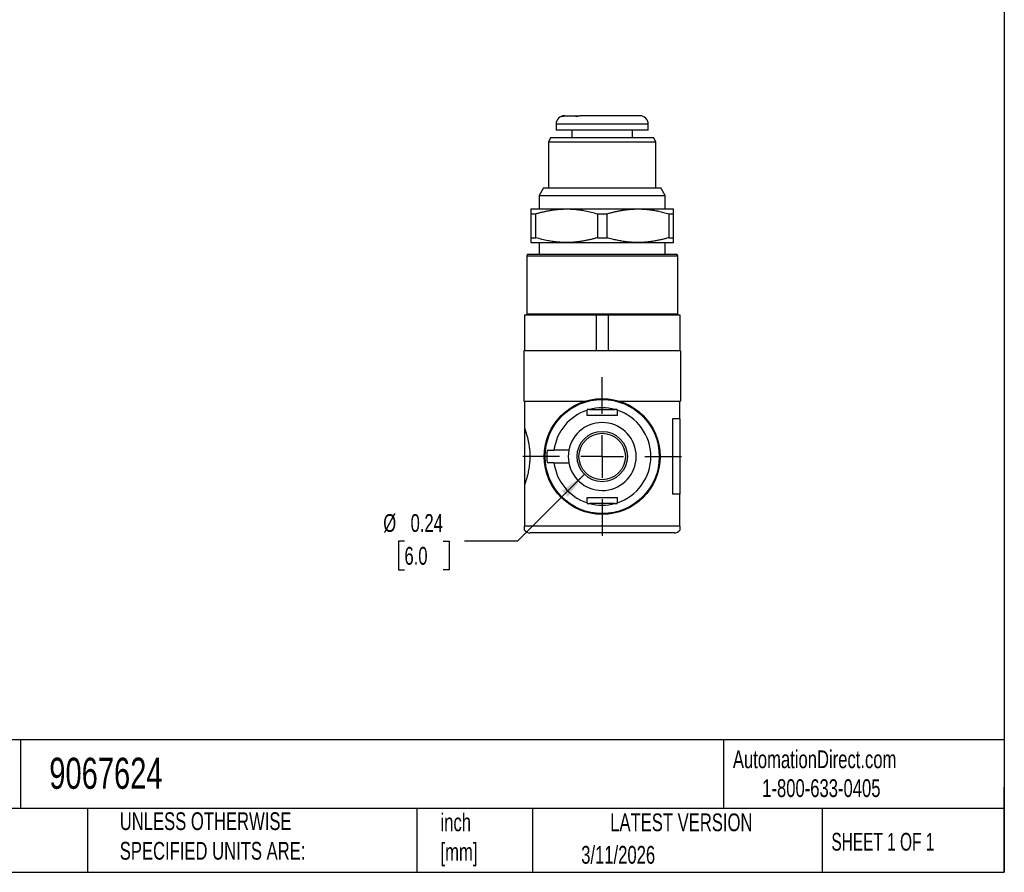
# Model space of a CAD drawing. Header units: inches. Extents: x 0.2 to 10.8, y 0.2 to 8.2.
# Tile 2 of 4: x 6.1 to 10.8, y 0.2 to 4.2. Entities that reach past the tile are written whole.
import ezdxf

# ---------------------------------------------------------------- set-up
doc = ezdxf.new("R2010")
doc.units = ezdxf.units.IN
doc.header["$MEASUREMENT"] = 0
doc.linetypes.add('SLD-Center', pattern=[0.75, 0.6, -0.05, 0.05, -0.05])
doc.linetypes.add('SLD-Solid', pattern=[0])
doc.layers.add('CENTER', color=40, linetype='SLD-Center')
doc.layers.add('DIMENSIONS', color=140, linetype='SLD-Solid', lineweight=25)
doc.layers.add('TEXT', color=140, linetype='SLD-Solid', lineweight=25)
doc.styles.add('SLDTEXTSTYLE0', font='TXT', dxfattribs={"width": 0.7})
doc.styles.add('SLDTEXTSTYLE1', font='TXT', dxfattribs={"width": 0.65})
doc.dimstyles.new('SLDDIMSTYLE0', dxfattribs={"dimtxt": 0.084961, "dimasz": 0.13, "dimexe": 0, "dimexo": 0.0625, "dimgap": 0.02124, "dimtad": 0, "dimtih": 1, "dimtoh": 1, "dimrnd": 1e-09, "dimdsep": 46, "dimtxsty": 'SLDTEXTSTYLE0', "dimsah": 1, "dimcen": 0, "dimadec": 0, "dimazin": 2, "dimtfac": 1, "dimtofl": 0, "dimtmove": 0, "dimatfit": 3, "dimfxl": 0, "dimfrac": 2, "dimtolj": 1, "dimtzin": 12, "dimarcsym": 0})

# ---------------------------------------------------------------- blocks, each defined once
blk = doc.blocks.new('_D')
at = {"layer": 'DIMENSIONS'}
for p, q in [((8.7793, 2.1172), (8.4661, 1.804)), ((7.9348, 1.804), (7.9063, 1.804)), ((7.9063, 1.804), (7.9063, 1.669)), ((8.1166, 1.804), (8.1451, 1.804)), ((8.1451, 1.804), (8.1451, 1.669)), ((8.4661, 1.804), (8.2161, 1.804)), ((7.9063, 1.669), (7.9348, 1.669)), ((8.1451, 1.669), (8.1166, 1.669))]:
    blk.add_line(p, q, dxfattribs=at)
blk.add_solid([(8.7793, 2.1172), (8.6732, 2.0394), (8.7015, 2.0111)], dxfattribs=at)
at = {"layer": 'DIMENSIONS', "char_height": 0.08333, "attachment_point": 1, "style": 'SLDTEXTSTYLE0'}
for s, insert in [('%%c', (7.8353, 1.9304)), ('0.24', (7.9636, 1.9304)), ('6.0', (7.9348, 1.7764))]:
    blk.add_mtext(s, dxfattribs=dict(at, insert=insert))
blk = doc.blocks.new('SW_CENTERMARKSYMBOL_3')
at = {"layer": 'CENTER', "color": 0}
for p, q in [((0, 0.2), (0, 0.3717)), ((0, 0), (0, 0.1)), ((-0.2, 0), (-0.3717, 0)), ((0, 0), (-0.1, 0)), ((0, 0), (0, -0.1)), ((0, 0), (0.1, 0)), ((0.2, 0), (0.3717, 0)), ((0, -0.2), (0, -0.3717))]:
    blk.add_line(p, q, dxfattribs=at)

msp = doc.modelspace()

# ---------------------------------------------------------------- linework, layer by layer
for p, q in [((8.6867, 3.7991), (8.6856, 3.7991)), ((8.6867, 3.7991), (8.6978, 3.7991)), ((8.6978, 3.7991), (8.7092, 3.7991)), ((8.7092, 3.7991), (8.7576, 3.7991)), ((9.0399, 3.7991), (8.7576, 3.7991)), ((8.6462, 3.7598), (8.6462, 3.7322)), ((9.0793, 3.7598), (8.6462, 3.7598)), ((9.0793, 3.7322), (9.0793, 3.7598)), ((9.0793, 3.7322), (8.6462, 3.7322)), ((8.721, 3.7322), (8.721, 3.6968)), ((9.0045, 3.6968), (9.0045, 3.7322)), ((8.6222, 3.6968), (8.6108, 3.6771)), ((8.6108, 3.6771), (8.6108, 3.4605)), ((8.6108, 3.6771), (9.1147, 3.6771)), ((8.6222, 3.6968), (9.1034, 3.6968)), ((9.1147, 3.6771), (9.1034, 3.6968)), ((9.1147, 3.4605), (9.1147, 3.6771)), ((8.588, 3.4605), (8.5675, 3.4251)), ((8.5675, 3.4251), (8.5675, 3.3621)), ((8.5675, 3.4251), (9.1581, 3.4251)), ((8.588, 3.4605), (9.1376, 3.4605)), ((9.1581, 3.4251), (9.1376, 3.4605)), ((9.1581, 3.3621), (9.1581, 3.4251)), ((8.5281, 3.3621), (8.6955, 3.3621)), ((8.5281, 3.3394), (8.5508, 3.3394)), ((8.5281, 3.3394), (8.5281, 3.2274)), ((8.5508, 3.2274), (8.5508, 3.3394)), ((8.6955, 3.3621), (9.0301, 3.3621)), ((8.8401, 3.3394), (8.8854, 3.3394)), ((8.8401, 3.3394), (8.8401, 3.2274)), ((8.8854, 3.2274), (8.8854, 3.3394)), ((9.0301, 3.3621), (9.1974, 3.3621)), ((9.1748, 3.3394), (9.1748, 3.2274)), ((9.1748, 3.3394), (9.1974, 3.3394)), ((9.1974, 3.2274), (9.1974, 3.3394)), ((8.5281, 3.2274), (8.5508, 3.2274)), ((8.5281, 3.2046), (8.6955, 3.2046)), ((8.5675, 3.2046), (8.5675, 3.1495)), ((8.6955, 3.2046), (9.0301, 3.2046)), ((8.8401, 3.2274), (8.8854, 3.2274)), ((9.0301, 3.2046), (9.1974, 3.2046)), ((9.1581, 3.1495), (9.1581, 3.2046)), ((9.1748, 3.2274), (9.1974, 3.2274)), ((8.513, 3.1495), (8.5084, 3.1416)), ((8.513, 3.1495), (9.2126, 3.1495)), ((9.2171, 3.1416), (9.2126, 3.1495)), ((8.5084, 3.1416), (8.5084, 2.87)), ((8.5084, 3.1416), (9.2171, 3.1416)), ((9.2171, 2.87), (9.2171, 3.1416)), ((8.4986, 2.8661), (8.4986, 2.6968)), ((8.4986, 2.8661), (8.835, 2.8661)), ((8.5084, 2.87), (8.5084, 2.8661)), ((8.5084, 2.87), (8.5113, 2.87)), ((8.5113, 2.8661), (8.5113, 2.87)), ((8.5113, 2.87), (8.6856, 2.87)), ((8.6856, 2.87), (8.8599, 2.87)), ((8.835, 2.8661), (8.835, 2.6968)), ((8.835, 2.8661), (8.8906, 2.8661)), ((8.8599, 2.87), (8.8599, 2.8661)), ((8.8599, 2.87), (8.8657, 2.87)), ((8.8657, 2.8661), (8.8657, 2.87)), ((8.8657, 2.87), (9.0399, 2.87)), ((8.8906, 2.8661), (8.8906, 2.6968)), ((8.8906, 2.8661), (9.2269, 2.8661)), ((9.0399, 2.87), (9.2142, 2.87)), ((9.2142, 2.87), (9.2142, 2.8661)), ((9.2142, 2.87), (9.2171, 2.87)), ((9.2171, 2.8661), (9.2171, 2.87)), ((9.2269, 2.8661), (9.2269, 2.6968)), ((9.2309, 2.6968), (8.4947, 2.6968)), ((8.4947, 2.6968), (8.4947, 2.4605)), ((9.2309, 2.6968), (9.2309, 2.4605)), ((8.4947, 2.4605), (8.7835, 2.4605)), ((8.4986, 2.4605), (8.4986, 2.3328)), ((8.942, 2.4605), (9.2309, 2.4605)), ((9.2269, 2.3779), (9.2269, 2.4605)), ((8.7919, 2.3936), (8.7919, 2.4178)), ((8.8033, 2.4212), (8.9222, 2.4212)), ((8.9336, 2.4178), (8.9336, 2.3936)), ((8.9336, 2.3936), (8.7919, 2.3936)), ((9.1929, 2.3779), (9.1929, 2.0235)), ((9.2269, 2.3779), (9.1929, 2.3779)), ((9.2269, 2.3779), (9.2269, 2.0235)), ((8.4986, 2.3328), (8.4986, 2.0686)), ((8.7061, 2.2302), (8.6363, 2.2302)), ((8.6363, 2.1712), (8.7061, 2.1712)), ((8.4986, 2.0686), (8.4986, 1.8739)), ((8.7919, 2.0078), (8.9336, 2.0078)), ((8.7919, 1.9836), (8.7919, 2.0078)), ((8.9336, 2.0078), (8.9336, 1.9836)), ((9.2269, 2.0235), (9.1929, 2.0235)), ((9.2269, 1.8739), (9.2269, 2.0235)), ((8.9222, 1.9802), (8.8033, 1.9802)), ((9.2269, 1.8739), (8.4986, 1.8739)), ((9.2014, 1.8424), (8.5242, 1.8424))]:
    msp.add_line(p, q)
for radius in [0.2717, 0.2677, 0.1181, 0.1089]:
    msp.add_circle((8.8628, 2.2007), radius)
for centre, radius, start, end in [((8.6856, 3.7598), 0.0394, 90, 180), ((9.0399, 3.7598), 0.0394, 0, 90), ((8.8628, 2.2007), 0.2283, 108.08, 172.5703), ((8.8628, 2.2007), 0.2283, 74.9098, 105.0902), ((8.8628, 2.2007), 0.2283, 288.08, 71.92), ((8.8628, 2.2007), 0.1594, 190.6719, 169.3281), ((8.8628, 2.2007), 0.2598, 173.475, 186.525), ((8.8628, 2.2007), 0.1594, 169.3281, 190.6719), ((8.8628, 2.2007), 0.2283, 187.4297, 251.92), ((8.8628, 2.2007), 0.2283, 254.9098, 285.0902), ((8.5242, 1.8739), 0.0315, 215.6293, 270), ((9.2014, 1.8739), 0.0315, 270, 324.3482)]:
    msp.add_arc(centre, radius, start, end)
for points, knots in [([(8.6739, 3.7967), (8.6783, 3.7979), (8.6827, 3.7984), (8.6908, 3.799), (8.6945, 3.7991), (8.7019, 3.7991), (8.7056, 3.7991), (8.7152, 3.7991), (8.7212, 3.7992), (8.73, 3.7989), (8.733, 3.7987), (8.7374, 3.7982), (8.7389, 3.798), (8.7411, 3.7975), (8.7418, 3.7974), (8.7433, 3.7971), (8.744, 3.7969), (8.7448, 3.7967)], [12.56776, 12.56776, 12.56776, 12.56776, 13.24698, 13.24698, 13.814426, 13.814426, 14.381873, 14.381873, 15.282373, 15.282373, 15.732623, 15.732623, 15.957748, 15.957748, 16.070311, 16.070311, 16.182873, 16.182873, 16.182873, 16.182873]), ([(8.6867, 3.7991), (8.686, 3.7991), (8.6852, 3.7991), (8.6838, 3.799), (8.683, 3.7989), (8.6794, 3.7985), (8.6766, 3.7978), (8.6739, 3.7967)], [1.8645079, 1.8645079, 1.8645079, 1.8645079, 1.929624, 1.929624, 1.9947401, 1.9947401, 2.2461605, 2.2461605, 2.2461605, 2.2461605]), ([(8.7448, 3.7967), (8.7469, 3.7975), (8.749, 3.7981), (8.7533, 3.7989), (8.7554, 3.7991), (8.7576, 3.7991)], [1.4486776, 1.4486776, 1.4486776, 1.4486776, 1.6418328, 1.6418328, 1.8296216, 1.8296216, 1.8296216, 1.8296216]), ([(8.5281, 3.3621), (8.5281, 3.3621), (8.5281, 3.362), (8.5281, 3.3614), (8.5281, 3.3605), (8.5281, 3.3593), (8.5281, 3.3577), (8.5281, 3.3558), (8.5281, 3.3526), (8.5282, 3.3475), (8.5282, 3.3421), (8.5281, 3.3394)], [0, 0, 0, 0, 0.086045, 0.172049, 0.257303, 0.343151, 0.429428, 0.515742, 0.60166, 0.797334, 1, 1, 1, 1]), ([(8.5508, 3.3394), (8.5564, 3.341), (8.5672, 3.3442), (8.5833, 3.3483), (8.5991, 3.3518), (8.6148, 3.3549), (8.6307, 3.3574), (8.6468, 3.3595), (8.6631, 3.361), (8.6793, 3.3619), (8.6901, 3.3621), (8.6955, 3.3621)], [0, 0, 0, 0, 0.117399, 0.229224, 0.338008, 0.446195, 0.555945, 0.667243, 0.778996, 0.890218, 1, 1, 1, 1]), ([(8.6955, 3.3621), (8.6997, 3.3621), (8.708, 3.362), (8.7206, 3.3614), (8.7331, 3.3605), (8.7456, 3.3593), (8.7582, 3.3577), (8.7707, 3.3558), (8.7884, 3.3526), (8.8117, 3.3475), (8.8305, 3.3421), (8.8401, 3.3394)], [0, 0, 0, 0, 0.0860455, 0.1720492, 0.2573029, 0.3431514, 0.4294282, 0.5157422, 0.6016599, 0.7973338, 1, 1, 1, 1]), ([(8.8854, 3.3394), (8.891, 3.341), (8.9017, 3.3441), (8.9177, 3.3482), (8.9334, 3.3518), (8.9491, 3.3548), (8.9651, 3.3574), (8.9813, 3.3595), (8.9976, 3.361), (9.0139, 3.3619), (9.0247, 3.3621), (9.0301, 3.3621)], [0, 0, 0, 0, 0.116791, 0.227977, 0.336227, 0.444116, 0.553916, 0.665582, 0.777883, 0.8897, 1, 1, 1, 1]), ([(9.0301, 3.3621), (9.0343, 3.3621), (9.0426, 3.362), (9.0551, 3.3614), (9.0676, 3.3605), (9.0801, 3.3593), (9.0925, 3.3577), (9.1084, 3.3553), (9.1278, 3.3516), (9.1512, 3.3462), (9.1668, 3.3417), (9.1748, 3.3394)], [0, 0, 0, 0, 0.085299, 0.170734, 0.256402, 0.342048, 0.42738, 0.512078, 0.671396, 0.831311, 1, 1, 1, 1]), ([(9.1974, 3.3394), (9.1974, 3.341), (9.1974, 3.3442), (9.1973, 3.3483), (9.1973, 3.3518), (9.1974, 3.3549), (9.1974, 3.3574), (9.1975, 3.3595), (9.1975, 3.361), (9.1974, 3.3619), (9.1974, 3.3621), (9.1974, 3.3621)], [0, 0, 0, 0, 0.117399, 0.229224, 0.338008, 0.446195, 0.555945, 0.667243, 0.778996, 0.890218, 1, 1, 1, 1]), ([(8.5281, 3.2274), (8.5281, 3.2257), (8.5282, 3.2226), (8.5282, 3.2185), (8.5282, 3.2149), (8.5281, 3.2119), (8.5281, 3.2093), (8.5281, 3.2073), (8.5281, 3.2058), (8.5281, 3.2048), (8.5281, 3.2047), (8.5281, 3.2046)], [0, 0, 0, 0, 0.117399, 0.229224, 0.338008, 0.446195, 0.555945, 0.667243, 0.778996, 0.890218, 1, 1, 1, 1]), ([(8.6955, 3.2046), (8.6913, 3.2047), (8.6829, 3.2047), (8.6703, 3.2053), (8.6578, 3.2062), (8.6453, 3.2075), (8.6327, 3.2091), (8.6202, 3.211), (8.6025, 3.2142), (8.5793, 3.2192), (8.5604, 3.2246), (8.5508, 3.2274)], [0, 0, 0, 0, 0.086045, 0.172049, 0.257303, 0.343151, 0.429428, 0.515742, 0.60166, 0.797334, 1, 1, 1, 1]), ([(8.8401, 3.2274), (8.8346, 3.2257), (8.8237, 3.2226), (8.8076, 3.2185), (8.7919, 3.2149), (8.7761, 3.2119), (8.7602, 3.2093), (8.7441, 3.2073), (8.7278, 3.2058), (8.7116, 3.2048), (8.7008, 3.2047), (8.6955, 3.2046)], [0, 0, 0, 0, 0.117399, 0.229224, 0.338008, 0.446195, 0.555945, 0.667243, 0.778996, 0.890218, 1, 1, 1, 1]), ([(9.0301, 3.2046), (9.0259, 3.2047), (9.0176, 3.2047), (9.0051, 3.2053), (8.9926, 3.2062), (8.9801, 3.2074), (8.9677, 3.209), (8.9518, 3.2115), (8.9323, 3.2151), (8.909, 3.2206), (8.8934, 3.2251), (8.8854, 3.2274)], [0, 0, 0, 0, 0.085299, 0.170734, 0.256402, 0.342048, 0.42738, 0.512078, 0.671396, 0.831311, 1, 1, 1, 1]), ([(9.1748, 3.2274), (9.1692, 3.2258), (9.1584, 3.2226), (9.1424, 3.2185), (9.1267, 3.215), (9.1111, 3.2119), (9.0951, 3.2093), (9.079, 3.2073), (9.0627, 3.2058), (9.0463, 3.2048), (9.0355, 3.2047), (9.0301, 3.2046)], [0, 0, 0, 0, 0.116791, 0.227977, 0.336227, 0.444116, 0.553916, 0.665582, 0.777883, 0.8897, 1, 1, 1, 1]), ([(9.1974, 3.2046), (9.1974, 3.2047), (9.1974, 3.2047), (9.1974, 3.2053), (9.1974, 3.2062), (9.1974, 3.2075), (9.1974, 3.2091), (9.1974, 3.211), (9.1974, 3.2142), (9.1973, 3.2192), (9.1974, 3.2246), (9.1974, 3.2274)], [0, 0, 0, 0, 0.086045, 0.172049, 0.257303, 0.343151, 0.429428, 0.515742, 0.60166, 0.797334, 1, 1, 1, 1]), ([(8.8033, 2.4212), (8.8024, 2.4212), (8.8014, 2.4212), (8.7995, 2.4212), (8.7986, 2.4212), (8.7957, 2.4212), (8.7938, 2.4212), (8.7919, 2.4212)], [1.5100534, 1.5100534, 1.5100534, 1.5100534, 1.5825519, 1.5825519, 1.6550584, 1.6550584, 1.8000714, 1.8000714, 1.8000714, 1.8000714]), ([(8.7919, 2.4212), (8.7919, 2.4209), (8.7919, 2.4207), (8.7919, 2.4203), (8.7919, 2.42), (8.7919, 2.4193), (8.7919, 2.4189), (8.7919, 2.4182), (8.7919, 2.418), (8.7919, 2.4178)], [0.96696036, 0.96696036, 0.96696036, 0.96696036, 0.98418263, 0.98418263, 1.00140489, 1.00140489, 1.03584942, 1.03584942, 1.05257434, 1.05257434, 1.05257434, 1.05257434]), ([(8.9336, 2.4212), (8.9317, 2.4212), (8.9298, 2.4212), (8.926, 2.4212), (8.9241, 2.4212), (8.9222, 2.4212)], [15.3702179, 15.3702179, 15.3702179, 15.3702179, 15.5157432, 15.5157432, 15.6612685, 15.6612685, 15.6612685, 15.6612685]), ([(8.9336, 2.4178), (8.9336, 2.4183), (8.9336, 2.4189), (8.9336, 2.42), (8.9336, 2.4206), (8.9336, 2.4212)], [1.81945573, 1.81945573, 1.81945573, 1.81945573, 1.86271155, 1.86271155, 1.90596737, 1.90596737, 1.90596737, 1.90596737]), ([(8.4986, 2.3328), (8.499, 2.3316), (8.4999, 2.3292), (8.5013, 2.3252), (8.5028, 2.3209), (8.5043, 2.3162), (8.5059, 2.3112), (8.5075, 2.3059), (8.5091, 2.3003), (8.5107, 2.2945), (8.5123, 2.2884), (8.5138, 2.282), (8.5153, 2.2754), (8.5167, 2.2686), (8.519, 2.2563), (8.5217, 2.2378), (8.5237, 2.2107), (8.5233, 2.1812), (8.5202, 2.1509), (8.5153, 2.1251), (8.51, 2.1039), (8.5059, 2.09), (8.5027, 2.0804), (8.5006, 2.074), (8.4993, 2.0704), (8.4986, 2.0686)], [0, 0, 0, 0, 0.023995, 0.047851, 0.071631, 0.095396, 0.119208, 0.143127, 0.167165, 0.191083, 0.214893, 0.238654, 0.26243, 0.286289, 0.310296, 0.387542, 0.46479, 0.558359, 0.652292, 0.746012, 0.819662, 0.893308, 0.928905, 0.964402, 1, 1, 1, 1]), ([(8.6046, 2.2302), (8.6048, 2.2302), (8.6052, 2.2302), (8.6077, 2.2302), (8.612, 2.2302), (8.6187, 2.2302), (8.6247, 2.2302), (8.6306, 2.2302), (8.6344, 2.2302), (8.6363, 2.2302)], [0, 0, 0, 0, 0.02526, 0.050579, 0.322303, 0.505387, 0.688192, 0.844099, 1, 1, 1, 1]), ([(8.6363, 2.1712), (8.635, 2.1712), (8.6323, 2.1712), (8.6282, 2.1712), (8.6243, 2.1712), (8.6204, 2.1712), (8.6166, 2.1712), (8.6126, 2.1712), (8.6084, 2.1712), (8.6059, 2.1712), (8.6046, 2.1712)], [0, 0, 0, 0, 0.111497, 0.222557, 0.333509, 0.444681, 0.561114, 0.677545, 0.838951, 1, 1, 1, 1]), ([(8.7919, 1.9836), (8.7919, 1.9831), (8.7919, 1.9825), (8.7919, 1.9814), (8.7919, 1.9808), (8.7919, 1.9802)], [1.81945573, 1.81945573, 1.81945573, 1.81945573, 1.86271155, 1.86271155, 1.90596737, 1.90596737, 1.90596737, 1.90596737]), ([(8.7919, 1.9802), (8.7938, 1.9802), (8.7957, 1.9802), (8.7995, 1.9802), (8.8014, 1.9802), (8.8033, 1.9802)], [15.3702179, 15.3702179, 15.3702179, 15.3702179, 15.5157432, 15.5157432, 15.6612685, 15.6612685, 15.6612685, 15.6612685]), ([(8.9222, 1.9802), (8.9232, 1.9802), (8.9241, 1.9802), (8.926, 1.9802), (8.927, 1.9802), (8.9298, 1.9802), (8.9317, 1.9802), (8.9336, 1.9802)], [1.5100534, 1.5100534, 1.5100534, 1.5100534, 1.5825519, 1.5825519, 1.6550584, 1.6550584, 1.8000714, 1.8000714, 1.8000714, 1.8000714]), ([(8.9336, 1.9802), (8.9336, 1.9805), (8.9336, 1.9807), (8.9336, 1.9811), (8.9336, 1.9814), (8.9336, 1.982), (8.9336, 1.9825), (8.9336, 1.9832), (8.9336, 1.9834), (8.9336, 1.9836)], [0.96696036, 0.96696036, 0.96696036, 0.96696036, 0.98418263, 0.98418263, 1.00140489, 1.00140489, 1.03584942, 1.03584942, 1.05257434, 1.05257434, 1.05257434, 1.05257434]), ([(8.4986, 1.8556), (8.4986, 1.856), (8.4986, 1.8565), (8.4986, 1.8612), (8.4986, 1.8656), (8.4986, 1.8691), (8.4986, 1.8717), (8.4986, 1.8732), (8.4986, 1.8739)], [0, 0, 0, 0, 0.497859, 0.748082, 0.873963, 0.936952, 0.968513, 1, 1, 1, 1]), ([(9.2269, 1.8739), (9.2269, 1.8732), (9.2269, 1.8717), (9.2269, 1.8691), (9.2269, 1.8656), (9.2269, 1.8613), (9.2269, 1.8579), (9.2269, 1.8562), (9.2269, 1.8551), (9.2269, 1.8556), (9.2269, 1.8556)], [0, 0, 0, 0, 0.031434, 0.062971, 0.125754, 0.250509, 0.499314, 0.748076, 0.996833, 1, 1, 1, 1])]:
    msp.add_open_spline(points, degree=3, knots=knots)
at = {"layer": 'TEXT'}
for p, q in [((10.75, 8.25), (10.75, 0.25)), ((10.75, 0.8711), (0.25, 0.8711)), ((6.1322, 0.8711), (6.1322, 0.55)), ((9.4321, 0.8711), (9.4321, 0.55)), ((10.75, 0.25), (10.75, 0.65)), ((10.75, 0.55), (0.25, 0.55)), ((6.448, 0.55), (6.448, 0.25)), ((7.9931, 0.55), (7.9931, 0.25)), ((8.5359, 0.55), (8.5359, 0.25)), ((9.8956, 0.55), (9.8956, 0.25)), ((0.25, 0.25), (10.75, 0.25))]:
    msp.add_line(p, q, dxfattribs=at)

# ---------------------------------------------------------------- block references
at = {"layer": 'CENTER'}
msp.add_blockref('SW_CENTERMARKSYMBOL_3', (8.8628, 2.2007), dxfattribs=at)

# ---------------------------------------------------------------- texts
at = {"layer": 'TEXT'}
for s, insert, char_height, attachment_point, style in [('9067624', (6.268, 0.7875), 0.14583, 1, 'SLDTEXTSTYLE0'), ('AutomationDirect.com', (9.4762, 0.8219), 0.083333, 1, 'SLDTEXTSTYLE0'), ('1-800-633-0405', (9.6138, 0.6865), 0.083333, 1, 'SLDTEXTSTYLE0'), ('UNLESS OTHERWISE ^JSPECIFIED UNITS ARE:', (6.5987, 0.5315), 0.083333, 1, 'SLDTEXTSTYLE0'), ('inch^J[mm]', (8.104, 0.5261), 0.08333, 1, 'SLDTEXTSTYLE0'), ('LATEST VERSION', (9.2343, 0.5261), 0.083333, 2, 'SLDTEXTSTYLE0'), ('SHEET 1 OF 1', (9.9386, 0.4351), 0.083333, 1, 'SLDTEXTSTYLE1'), ('3/11/2026', (8.7643, 0.3737), 0.08333, 1, 'SLDTEXTSTYLE0')]:
    msp.add_mtext(s, dxfattribs=dict(at, insert=insert, char_height=char_height, attachment_point=attachment_point, style=style))

# ---------------------------------------------------------------- dimensions: what is measured, and where the dimension line sits
at = {"layer": 'DIMENSIONS'}
dim = msp.add_diameter_dim_2p(p1=(8.9463, 2.2842), p2=(8.7793, 2.1172), dimstyle='SLDDIMSTYLE0', dxfattribs=at)
dim.commit()
dim.dimension.update_dxf_attribs({"geometry": '_D', "text_midpoint": (8.0257, 1.804), "dimtype": 163})

doc.saveas('drawing.dxf')
